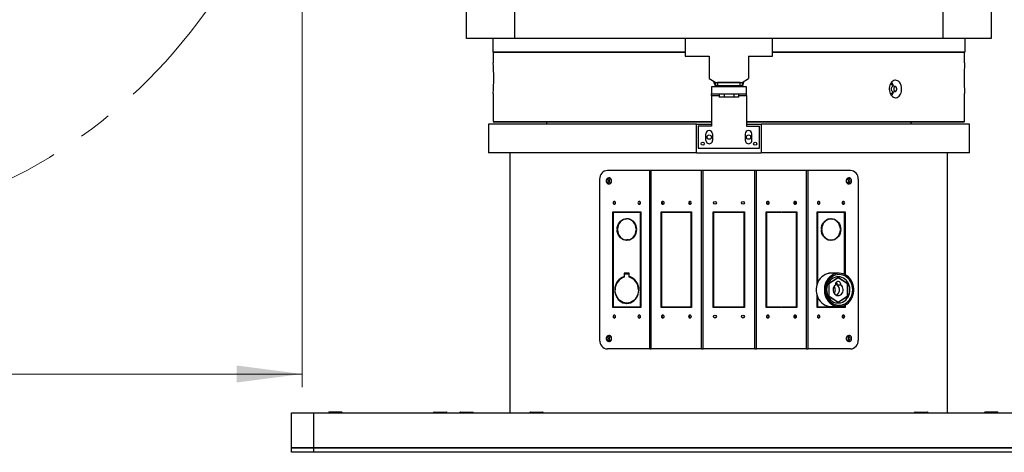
# Model space of a CAD drawing. Header units: millimetres. Extents: x 36 to 589, y 6 to 414.
# Tile 48 of 58: x 382 to 457, y 273 to 306. Entities that reach past the tile are written whole.
import ezdxf

# ---------------------------------------------------------------- set-up
doc = ezdxf.new("R2010")
doc.units = ezdxf.units.MM
doc.linetypes.add('CENTERX2', pattern=[20.32, 12.7, -2.54, 2.54, -2.54])
doc.styles.add('SLDTEXTSTYLE1', font='TXT', dxfattribs={"width": 0.75})
doc.dimstyles.new('SLDDIMSTYLE4', dxfattribs={"dimtxt": 3.5, "dimasz": 5, "dimexe": 0, "dimexo": 0.0625, "dimgap": 0.875, "dimtad": 0, "dimtih": 1, "dimtoh": 1, "dimlfac": 15, "dimrnd": 1e-09, "dimzin": 12, "dimdsep": 46, "dimtxsty": 'SLDTEXTSTYLE1', "dimsah": 1, "dimcen": 0.09, "dimadec": 0, "dimazin": 0, "dimtfac": 1, "dimtofl": 0, "dimtmove": 0, "dimatfit": 3, "dimfxl": 0, "dimtolj": 1, "dimtzin": 12, "dimarcsym": 0})

# ---------------------------------------------------------------- blocks, each defined once
blk = doc.blocks.new('*D9')
at = {"color": 7, "linetype": 'Continuous', "lineweight": 0}
for p, q in [((323.592, 328.852), (323.592, 278.147)), ((403.592, 328.852), (403.592, 278.147)), ((323.592, 279.147), (403.592, 279.147))]:
    blk.add_line(p, q, dxfattribs=at)
for points in [[(323.592, 279.147), (328.592, 278.497), (328.592, 279.797)], [(403.592, 279.147), (398.592, 279.797), (398.592, 278.497)]]:
    blk.add_solid(points, dxfattribs=at)
at = {"color": 7, "linetype": 'Continuous', "lineweight": 0, "char_height": 3.5, "attachment_point": 1, "style": 'SLDTEXTSTYLE1'}
for s, insert in [('%%c', (357.599, 283.659)), ('1200', (362.874, 283.659))]:
    blk.add_mtext(s, dxfattribs=dict(at, insert=insert))

msp = doc.modelspace()

# ---------------------------------------------------------------- linework, layer by layer
at = {"color": 7, "linetype": 'Continuous', "lineweight": 30}
for p, q in [((416.1256801, 304.6858206), (416.1256801, 307.0191537)), ((419.7923473, 307.0191537), (419.7923473, 304.6858206)), ((452.4590146, 304.6858206), (452.4590146, 307.0191537)), ((456.1256817, 307.0191537), (456.1256817, 304.6858206)), ((419.7923473, 304.6858206), (416.1256801, 304.6858206)), ((452.4590146, 304.6858206), (419.7923473, 304.6858206)), ((432.7923475, 304.6858206), (432.7923475, 303.3524885)), ((439.4590143, 303.3524885), (439.4590143, 304.6858206)), ((456.1256817, 304.6858206), (452.4590146, 304.6858206)), ((418.1256802, 303.6858215), (432.7923475, 303.6858215)), ((418.1590151, 303.6524886), (432.7923475, 303.6524886)), ((432.7923475, 303.3524885), (434.6256808, 303.3524885)), ((434.6256808, 303.3524885), (434.6256808, 301.6411636)), ((437.625681, 303.3524885), (437.625681, 301.6411636)), ((437.625681, 303.3524885), (439.4590143, 303.3524885)), ((439.4590143, 303.6858215), (454.1256816, 303.6858215)), ((439.4590143, 303.6524886), (454.0923467, 303.6524886)), ((434.6256808, 301.6411636), (435.1256809, 301.3524884)), ((434.7923476, 301.0191554), (434.7923476, 300.485821)), ((437.4590142, 301.0191554), (434.7923476, 301.0191554)), ((435.1256809, 301.0858212), (435.1256809, 301.3524884)), ((435.1256809, 301.3524884), (437.1256809, 301.3524884)), ((435.2590142, 301.0858212), (435.1256809, 301.0858212)), ((435.2590142, 301.3524884), (435.2590142, 301.0858212)), ((436.9923476, 301.3524884), (435.2590142, 301.3524884)), ((436.9923476, 301.0858212), (435.2590142, 301.0858212)), ((436.9923476, 301.0858212), (436.9923476, 301.3524884)), ((437.1256809, 301.0858212), (436.9923476, 301.0858212)), ((437.1256809, 301.3524884), (437.625681, 301.6411636)), ((437.1256809, 301.3524884), (437.1256809, 301.0858212)), ((437.4590142, 300.485821), (437.4590142, 301.0191554)), ((434.7923476, 300.485821), (437.4590142, 300.485821)), ((434.7923476, 300.3524874), (434.7923476, 300.485821)), ((434.7923476, 300.3524874), (435.3943706, 300.3524874)), ((434.7923476, 300.3524874), (434.7923476, 298.0191543)), ((435.3943706, 300.485821), (435.3943706, 300.2191538)), ((435.7600258, 300.485821), (435.7600258, 300.2191538)), ((436.4913361, 300.485821), (436.4913361, 300.2191538)), ((436.8569912, 300.485821), (436.8569912, 300.2191538)), ((436.8569912, 300.3524874), (437.4590142, 300.3524874)), ((437.4590142, 300.3524874), (437.4590142, 300.485821)), ((437.4590142, 300.3524874), (437.4590142, 298.0191543)), ((448.9102742, 300.7828289), (448.9188483, 300.8169844)), ((448.9188483, 300.8169844), (448.9217292, 300.8479252)), ((435.7600258, 300.2191538), (435.3943706, 300.2191538)), ((436.4913361, 300.2191538), (435.7600258, 300.2191538)), ((436.8569912, 300.2191538), (436.4913361, 300.2191538)), ((433.6592395, 298.1858208), (417.7923472, 298.1858208)), ((418.1590151, 298.3858202), (434.7923476, 298.3858202)), ((434.7923476, 298.3191544), (418.2256809, 298.3191544)), ((433.6592395, 295.9858213), (433.6592395, 298.1858208)), ((433.6592395, 298.1858208), (434.7923476, 298.1858208)), ((433.7923476, 298.0191543), (433.7923476, 296.3524872)), ((434.7923476, 298.0191543), (433.7923476, 298.0191543)), ((437.4590142, 298.3858202), (454.0923467, 298.3858202)), ((454.0256809, 298.3191544), (437.4590142, 298.3191544)), ((437.4590142, 298.1858208), (438.5921224, 298.1858208)), ((437.4590142, 298.0191543), (438.4590143, 298.0191543)), ((438.4590143, 296.3524872), (438.4590143, 298.0191543)), ((454.4590146, 298.1858208), (438.5921224, 298.1858208)), ((438.5921224, 298.1858208), (438.5921224, 295.9858213)), ((434.375681, 296.935822), (434.375681, 297.4358215)), ((434.8756809, 297.4358215), (434.8756809, 296.935822)), ((437.375681, 297.4358215), (437.375681, 296.935822)), ((437.8756809, 296.935822), (437.8756809, 297.4358215)), ((433.6592395, 295.9858213), (417.7923472, 295.9858213)), ((419.4590142, 276.1858212), (419.4590142, 295.9858213)), ((419.4590142, 276.1858212), (419.4590142, 295.9858213)), ((433.6592395, 295.9858213), (438.5921224, 295.9858213)), ((433.7923476, 296.3524872), (438.4590143, 296.3524872)), ((454.4590146, 295.9858213), (438.5921224, 295.9858213)), ((452.7923476, 276.1858212), (452.7923476, 295.9858213)), ((452.7923476, 276.1858212), (452.7923476, 295.9858213)), ((430.0882276, 294.6524873), (426.8604707, 294.6524873)), ((430.0882276, 281.052488), (430.0882276, 294.6524873)), ((430.2072457, 294.6524873), (430.0882276, 294.6524873)), ((430.2072457, 281.052488), (430.2072457, 294.6524873)), ((434.031498, 294.6524873), (430.2072457, 294.6524873)), ((434.1576809, 294.6524873), (434.031498, 294.6524873)), ((434.031498, 281.052488), (434.031498, 294.6524873)), ((434.1576809, 281.052488), (434.1576809, 294.6524873)), ((438.0936809, 294.6524873), (434.1576809, 294.6524873)), ((438.0936809, 281.052488), (438.0936809, 294.6524873)), ((438.2198638, 294.6524873), (438.0936809, 294.6524873)), ((438.2198638, 281.052488), (438.2198638, 294.6524873)), ((442.0441162, 294.6524873), (438.2198638, 294.6524873)), ((442.0441162, 281.052488), (442.0441162, 294.6524873)), ((442.1631342, 294.6524873), (442.0441162, 294.6524873)), ((442.1631342, 281.052488), (442.1631342, 294.6524873)), ((445.3908911, 294.6524873), (442.1631342, 294.6524873)), ((426.2684396, 293.9858212), (426.2684396, 281.7191545)), ((445.9829222, 293.9858212), (445.9829222, 281.7191545)), ((427.2748918, 291.4858216), (428.3257476, 291.4858216)), ((427.2748918, 287.8691548), (427.2748918, 291.4858216)), ((427.3044935, 291.4524877), (427.3044935, 287.8691548)), ((428.3257476, 291.4524877), (427.3044935, 291.4524877)), ((427.3974916, 291.4524877), (427.3974916, 291.4858216)), ((427.4590146, 291.4524877), (427.4590146, 291.4858216)), ((428.3257476, 291.4858216), (428.3257476, 291.4524877)), ((428.3553492, 291.4858216), (429.4062054, 291.4858216)), ((428.3553492, 291.4524877), (428.3553492, 291.4858216)), ((429.3766038, 291.4524877), (428.3553492, 291.4524877)), ((428.47795, 291.4524877), (428.47795, 291.4858216)), ((429.3766038, 287.8691548), (429.3766038, 291.4524877)), ((429.4062054, 291.4524877), (429.3766038, 291.4524877)), ((429.4062054, 291.4858216), (429.4062054, 287.8691548)), ((430.9534402, 291.4858216), (432.1031773, 291.4858216)), ((430.9534402, 287.8691548), (430.9534402, 291.4858216)), ((430.9858274, 291.4524877), (430.9858274, 287.8691548)), ((432.1031773, 291.4524877), (430.9858274, 291.4524877)), ((431.0165317, 291.4524877), (431.0165317, 291.4858216)), ((432.1031773, 291.4858216), (432.1031773, 291.4524877)), ((432.1355644, 291.4858216), (433.2853015, 291.4858216)), ((432.1355644, 291.4524877), (432.1355644, 291.4858216)), ((433.2529146, 291.4524877), (432.1355644, 291.4524877)), ((432.1986557, 291.4524877), (432.1986557, 291.4858216)), ((433.2529146, 287.8691548), (433.2529146, 291.4524877)), ((433.2853015, 291.4524877), (433.2529146, 291.4524877)), ((433.2853015, 291.4858216), (433.2853015, 287.8691548)), ((434.925681, 291.4858216), (436.1090142, 291.4858216)), ((434.925681, 287.8691548), (434.925681, 291.4858216)), ((434.9590142, 291.4524877), (434.9590142, 287.8691548)), ((436.1090142, 291.4524877), (434.9590142, 291.4524877)), ((436.1090142, 291.4858216), (436.1090142, 291.4524877)), ((436.1423476, 291.4858216), (437.3256809, 291.4858216)), ((436.1423476, 291.4524877), (436.1423476, 291.4858216)), ((437.2923476, 291.4524877), (436.1423476, 291.4524877)), ((437.2923476, 287.8691548), (437.2923476, 291.4524877)), ((437.3256809, 291.4858216), (437.3256809, 287.8691548)), ((438.9660603, 291.4858216), (440.1157974, 291.4858216)), ((438.9660603, 287.8691548), (438.9660603, 291.4858216)), ((438.9660603, 291.4524877), (438.9984472, 291.4524877)), ((438.9984472, 291.4524877), (438.9984472, 287.8691548)), ((440.1157974, 291.4524877), (438.9984472, 291.4524877)), ((440.0527061, 291.4858216), (440.0527061, 291.4524877)), ((440.1157974, 291.4858216), (440.1157974, 291.4524877)), ((440.1481846, 291.4858216), (441.2979216, 291.4858216)), ((440.1481846, 291.4524877), (440.1481846, 291.4858216)), ((441.2655345, 291.4524877), (440.1481846, 291.4524877)), ((441.2348301, 291.4858216), (441.2348301, 291.4524877)), ((441.2655345, 287.8691548), (441.2655345, 291.4524877)), ((441.2979216, 291.4858216), (441.2979216, 287.8691548)), ((442.8451564, 291.4858216), (443.8960126, 291.4858216)), ((442.8451564, 287.8691548), (442.8451564, 291.4858216)), ((442.8451564, 291.4524877), (442.874758, 291.4524877)), ((442.874758, 291.4524877), (442.874758, 287.8691548)), ((443.8960126, 291.4524877), (442.874758, 291.4524877)), ((443.7734118, 291.4858216), (443.7734118, 291.4524877)), ((443.8960126, 291.4858216), (443.8960126, 291.4524877)), ((443.9256143, 291.4858216), (444.97647, 291.4858216)), ((443.9256143, 291.4524877), (443.9256143, 291.4858216)), ((444.9468683, 291.4524877), (443.9256143, 291.4524877)), ((444.7923473, 291.4858216), (444.7923473, 291.4524877)), ((444.8538702, 291.4858216), (444.8538702, 291.4524877)), ((444.9468683, 287.8691548), (444.9468683, 291.4524877)), ((444.97647, 291.4858216), (444.97647, 287.8691548)), ((428.3257495, 290.9856542), (428.3257495, 290.9523144)), ((428.3553512, 290.9523144), (428.3553512, 290.9856542)), ((428.4779515, 290.9523144), (428.3553512, 290.9523144)), ((428.4779515, 290.9523144), (428.4779515, 290.9713322)), ((428.5769573, 290.9421567), (428.4779515, 290.9523144)), ((443.7734138, 290.9523144), (443.6744075, 290.9421567)), ((443.7734138, 290.9713312), (443.7734138, 290.9523144)), ((443.7734138, 290.9523144), (443.8960141, 290.9523144)), ((443.8960141, 290.9856542), (443.8960141, 290.9523144)), ((443.9256158, 290.9523144), (443.9256158, 290.9856542)), ((427.6302667, 290.169155), (427.600659, 290.169155)), ((427.600659, 290.1358211), (427.6302667, 290.1358211)), ((429.0804417, 290.169155), (429.0508341, 290.169155)), ((429.0508341, 290.1358211), (429.0804417, 290.1358211)), ((443.2005312, 290.169155), (443.1709236, 290.169155)), ((443.1709236, 290.1358211), (443.2005312, 290.1358211)), ((444.6210981, 290.1358211), (444.6507068, 290.1358211)), ((444.6507068, 290.169155), (444.6210991, 290.169155)), ((428.3257495, 289.3526618), (428.3257495, 289.3193209)), ((428.3553512, 289.3193209), (428.3553512, 289.3526618)), ((428.4779515, 289.3526618), (428.3553512, 289.3526618)), ((428.4779515, 289.3526618), (428.5769573, 289.3628194)), ((428.4779515, 289.3336439), (428.4779515, 289.3526618)), ((443.6744075, 289.3628194), (443.7734138, 289.3526618)), ((443.7734138, 289.3526618), (443.8960141, 289.3526618)), ((443.7734138, 289.3526618), (443.7734138, 289.3336439)), ((443.8960141, 289.3526618), (443.8960141, 289.3193209)), ((443.9256158, 289.3193209), (443.9256158, 289.3526618)), ((427.3044935, 287.8691548), (427.2748918, 287.8691548)), ((427.2748918, 284.2191541), (427.2748918, 287.8358209)), ((427.2748918, 287.8358209), (427.3044935, 287.8358209)), ((427.3044935, 287.8358209), (427.3044935, 284.252488)), ((429.4062054, 287.8691548), (429.3766038, 287.8691548)), ((429.3766038, 287.8358209), (429.4062054, 287.8358209)), ((429.3766038, 284.252488), (429.3766038, 287.8358209)), ((429.4062054, 287.8358209), (429.4062054, 284.2191541)), ((430.9858274, 287.8691548), (430.9534402, 287.8691548)), ((430.9534402, 284.2191541), (430.9534402, 287.8358209)), ((430.9534402, 287.8358209), (430.9858274, 287.8358209)), ((430.9858274, 287.8358209), (430.9858274, 284.252488)), ((433.2853015, 287.8691548), (433.2529146, 287.8691548)), ((433.2529146, 287.8358209), (433.2853015, 287.8358209)), ((433.2529146, 284.252488), (433.2529146, 287.8358209)), ((433.2853015, 287.8358209), (433.2853015, 284.2191541)), ((434.9590142, 287.8691548), (434.925681, 287.8691548)), ((434.925681, 284.2191541), (434.925681, 287.8358209)), ((434.925681, 287.8358209), (434.9590142, 287.8358209)), ((434.9590142, 287.8358209), (434.9590142, 284.252488)), ((437.3256809, 287.8691548), (437.2923476, 287.8691548)), ((437.2923476, 287.8358209), (437.3256809, 287.8358209)), ((437.2923476, 284.252488), (437.2923476, 287.8358209)), ((437.3256809, 287.8358209), (437.3256809, 284.2191541)), ((438.9984472, 287.8691548), (438.9660603, 287.8691548)), ((438.9660603, 284.2191541), (438.9660603, 287.8358209)), ((438.9660603, 287.8358209), (438.9984472, 287.8358209)), ((438.9984472, 287.8358209), (438.9984472, 284.252488)), ((441.2979216, 287.8691548), (441.2655345, 287.8691548)), ((441.2655345, 287.8358209), (441.2979216, 287.8358209)), ((441.2655345, 284.252488), (441.2655345, 287.8358209)), ((441.2979216, 287.8358209), (441.2979216, 284.2191541)), ((442.874758, 287.8691548), (442.8451564, 287.8691548)), ((442.8451564, 285.9579994), (442.8451564, 287.8358209)), ((442.8451564, 287.8358209), (442.874758, 287.8358209)), ((442.874758, 287.8358209), (442.874758, 286.0457713)), ((444.97647, 287.8691548), (444.9468683, 287.8691548)), ((444.9468683, 287.8358209), (444.97647, 287.8358209)), ((444.9468683, 286.7261583), (444.9468683, 287.8358209)), ((444.97647, 287.8358209), (444.97647, 286.7120707)), ((428.3257495, 286.8191544), (428.1481401, 286.8191544)), ((428.1481401, 286.8191544), (428.1481401, 286.5628505)), ((428.1777413, 286.5355387), (428.1777413, 286.7858215)), ((428.1777413, 286.7858215), (428.3257495, 286.7858215)), ((428.2707404, 286.8191544), (428.2707404, 286.7858215)), ((428.3257495, 286.7858215), (428.3257495, 286.8191544)), ((428.3553512, 286.8191544), (428.3553512, 286.7858215)), ((428.5329606, 286.8191544), (428.3553512, 286.8191544)), ((428.3553512, 286.7858215), (428.503359, 286.7858215)), ((428.4779515, 286.8191544), (428.4779515, 286.7858215)), ((428.503359, 286.7858215), (428.503359, 286.5355387)), ((428.5329606, 286.7858215), (428.503359, 286.7858215)), ((428.5329606, 286.5628505), (428.5329606, 286.8191544)), ((443.8960141, 286.8191544), (443.7184047, 286.8191544)), ((443.7184047, 286.8191544), (443.7184047, 286.8004863)), ((443.7480332, 286.8058209), (443.7184047, 286.8058209)), ((443.7734138, 286.8096694), (443.7734138, 286.8191544)), ((443.8960141, 286.8190452), (443.8960141, 286.8191544)), ((428.1777413, 286.5628505), (428.1481401, 286.5628505)), ((428.6233188, 286.5355387), (428.503359, 286.5355387)), ((444.462517, 286.4954933), (443.7372785, 286.0239907)), ((444.4471922, 286.4762479), (443.7372785, 286.0147093)), ((443.7372785, 286.0239907), (443.7372785, 285.0809847)), ((444.4329159, 286.4762479), (444.4471922, 286.4762479)), ((445.1576303, 286.0143686), (444.4471922, 286.4762479)), ((445.1877565, 286.0239907), (444.462517, 286.4954933)), ((445.1877565, 286.0239907), (445.1428295, 286.0239907)), ((445.1576303, 285.0906078), (445.1576303, 286.0143686)), ((445.1877565, 285.0809847), (445.1877565, 286.0239907)), ((427.4230203, 285.5691546), (427.4526259, 285.5691546)), ((427.4526259, 285.5358207), (427.4230203, 285.5358207)), ((429.2284743, 285.5691546), (429.2580799, 285.5691546)), ((429.2580799, 285.5358207), (429.2284743, 285.5358207)), ((444.6504475, 285.9204445), (444.3745962, 285.9204445)), ((428.3257495, 284.5192894), (428.3257495, 284.5526272)), ((428.3553512, 284.5526272), (428.3553512, 284.5192894)), ((428.4779515, 284.5526272), (428.3553512, 284.5526272)), ((428.4779515, 284.5526272), (428.4779515, 284.530804)), ((442.8451564, 284.2191541), (442.8451564, 285.1469759)), ((442.874758, 285.0592041), (442.874758, 284.252488)), ((443.7372785, 285.0902671), (444.4471922, 284.6287275)), ((443.7372785, 285.0809847), (444.462517, 284.6094821)), ((444.4329159, 284.6287275), (444.4471922, 284.6287275)), ((444.4471922, 284.6287275), (445.1576303, 285.0906078)), ((444.462517, 284.6094821), (445.1877565, 285.0809847)), ((445.1877565, 285.0809847), (445.1428295, 285.0809847)), ((428.3257476, 284.2191541), (427.2748918, 284.2191541)), ((427.3044935, 284.252488), (428.3257476, 284.252488)), ((427.3974916, 284.2191541), (427.3974916, 284.252488)), ((427.4590146, 284.2191541), (427.4590146, 284.252488)), ((428.3257476, 284.252488), (428.3257476, 284.2191541)), ((428.3553492, 284.2191541), (428.3553492, 284.252488)), ((428.3553492, 284.252488), (429.3766038, 284.252488)), ((429.4062054, 284.2191541), (428.3553492, 284.2191541)), ((428.47795, 284.2191541), (428.47795, 284.252488)), ((428.6763659, 284.252488), (428.6721633, 284.2191541)), ((428.6767106, 284.252488), (428.672508, 284.2191541)), ((429.4062054, 284.252488), (429.3766038, 284.252488)), ((432.1031773, 284.2191541), (430.9534402, 284.2191541)), ((430.9858274, 284.252488), (432.1031773, 284.252488)), ((431.0165317, 284.2191541), (431.0165317, 284.252488)), ((432.1031773, 284.252488), (432.1031773, 284.2191541)), ((432.1355644, 284.2191541), (432.1355644, 284.252488)), ((432.1355644, 284.252488), (433.2529146, 284.252488)), ((433.2853015, 284.2191541), (432.1355644, 284.2191541)), ((432.1986557, 284.2191541), (432.1986557, 284.252488)), ((433.2853015, 284.252488), (433.2529146, 284.252488)), ((436.1090142, 284.2191541), (434.925681, 284.2191541)), ((434.9590142, 284.252488), (436.1090142, 284.252488)), ((436.1090142, 284.252488), (436.1090142, 284.2191541)), ((436.1423476, 284.2191541), (436.1423476, 284.252488)), ((436.1423476, 284.252488), (437.2923476, 284.252488)), ((437.3256809, 284.2191541), (436.1423476, 284.2191541)), ((438.9660603, 284.252488), (438.9984472, 284.252488)), ((440.1157974, 284.2191541), (438.9660603, 284.2191541)), ((438.9984472, 284.252488), (440.1157974, 284.252488)), ((440.0527061, 284.252488), (440.0527061, 284.2191541)), ((440.1157974, 284.252488), (440.1157974, 284.2191541)), ((440.1481846, 284.2191541), (440.1481846, 284.252488)), ((440.1481846, 284.252488), (441.2655345, 284.252488)), ((441.2979216, 284.2191541), (440.1481846, 284.2191541)), ((441.2348301, 284.252488), (441.2348301, 284.2191541)), ((442.8451564, 284.252488), (442.874758, 284.252488)), ((443.8960126, 284.2191541), (442.8451564, 284.2191541)), ((442.874758, 284.252488), (443.8960126, 284.252488)), ((443.5765873, 284.2371319), (443.5788538, 284.2191541)), ((443.7734118, 284.252488), (443.7734118, 284.2191541)), ((443.8960126, 284.252488), (443.8960126, 284.2191541)), ((443.9256143, 284.2191541), (443.9256143, 284.252488)), ((443.9256143, 284.252488), (444.9468683, 284.252488)), ((444.97647, 284.2191541), (443.9256143, 284.2191541)), ((444.7923473, 284.252488), (444.7923473, 284.2191541)), ((444.8538702, 284.252488), (444.8538702, 284.2191541)), ((444.9468683, 284.252488), (444.9468683, 284.3788171)), ((444.97647, 284.3929047), (444.97647, 284.2191541)), ((430.0882276, 281.052488), (426.8604707, 281.052488)), ((430.0882276, 281.052488), (430.2072457, 281.052488)), ((434.031498, 281.052488), (430.2072457, 281.052488)), ((434.031498, 281.052488), (434.1576809, 281.052488)), ((438.0936809, 281.052488), (434.1576809, 281.052488)), ((438.0936809, 281.052488), (438.2198638, 281.052488)), ((442.0441162, 281.052488), (438.2198638, 281.052488)), ((442.0441162, 281.052488), (442.1631342, 281.052488)), ((445.3908911, 281.052488), (442.1631342, 281.052488)), ((406.5923483, 276.2524878), (405.6590151, 276.2524878)), ((413.6590134, 276.2524878), (414.5923467, 276.2524878)), ((415.6590135, 276.2524878), (416.5923467, 276.2524878)), ((420.9923477, 276.2524878), (421.9256809, 276.2524878)), ((450.3256809, 276.2524878), (451.2590141, 276.2524878)), ((456.5923483, 276.2524878), (455.6590151, 276.2524878)), ((402.7923476, 273.5191546), (402.7923476, 276.1858212)), ((402.7923476, 276.1858212), (404.4590146, 276.1858212)), ((404.4590146, 276.1858212), (404.4590146, 273.5191546)), ((404.4590146, 276.1858212), (467.7923472, 276.1858212)), ((402.7923476, 273.1858212), (402.7923476, 273.5191546)), ((402.7923476, 273.5191546), (404.4590146, 273.5191546)), ((404.4590146, 273.5191546), (402.7923476, 273.5191546)), ((404.4590146, 273.5191546), (404.4590146, 273.1858212)), ((467.7923472, 273.5191546), (404.4590146, 273.5191546)), ((404.4590146, 273.5191546), (467.7923472, 273.5191546)), ((404.4590146, 273.1858212), (402.7923476, 273.1858212)), ((467.7923472, 273.1858212), (404.4590146, 273.1858212))]:
    msp.add_line(p, q, dxfattribs=at)
at = {"color": 7, "linetype": 'Continuous', "lineweight": 30, "flags": 128}
for points in [[(436.0770184, 301.3524884), (436.1486695, 301.3497406), (436.1743434, 301.3524884)], [(427.1860889, 293.8524876), (427.1748613, 293.9282511), (427.1423957, 293.995805), (427.0922115, 294.047826), (427.0297449, 294.0786813), (426.9617658, 294.0850252), (426.8956414, 294.0661683), (426.8385372, 294.0241569), (426.7966411, 293.963543), (426.774492, 293.8908929), (426.774492, 293.8140824), (426.7966411, 293.7414342), (426.8385372, 293.6808183), (426.8956414, 293.638807), (426.9617658, 293.619952), (427.0297449, 293.626294), (427.0922115, 293.6571493), (427.1423957, 293.7091722), (427.1748613, 293.7767242), (427.1860889, 293.8524876)], [(445.4796951, 293.8524876), (445.4684686, 293.9282511), (445.4360029, 293.995805), (445.3858178, 294.047826), (445.3233521, 294.0786813), (445.255373, 294.0850252), (445.1892486, 294.0661683), (445.1321444, 294.0241569), (445.0902473, 293.963543), (445.0680992, 293.8908929), (445.0680992, 293.8140824), (445.0902473, 293.7414342), (445.1321444, 293.6808183), (445.1892486, 293.638807), (445.255373, 293.619952), (445.3233521, 293.626294), (445.3858178, 293.6571493), (445.4360029, 293.7091722), (445.4684686, 293.7767242), (445.4796951, 293.8524876)], [(427.4909835, 292.1858206), (427.4835478, 292.2279173), (427.4623723, 292.2636026), (427.4306805, 292.2874485), (427.3932985, 292.2958209), (427.3559154, 292.2874485), (427.3242236, 292.2636026), (427.3030491, 292.2279173), (427.2956124, 292.1858206), (427.3030491, 292.1437258), (427.3242236, 292.1080385), (427.3559154, 292.0841946), (427.3932985, 292.0758222), (427.4306805, 292.0841946), (427.4623723, 292.1080385), (427.4835478, 292.1437258), (427.4909835, 292.1858206)], [(429.3854844, 292.1858206), (429.3780487, 292.2279173), (429.3568731, 292.2636026), (429.3251818, 292.2874485), (429.2877993, 292.2958209), (429.2504168, 292.2874485), (429.218725, 292.2636026), (429.1975499, 292.2279173), (429.1901137, 292.1858206), (429.1975499, 292.1437258), (429.218725, 292.1080385), (429.2504168, 292.0841946), (429.2877993, 292.0758222), (429.3251818, 292.0841946), (429.3568731, 292.1080385), (429.3780487, 292.1437258), (429.3854844, 292.1858206)], [(431.189865, 292.1858206), (431.1817294, 292.2279173), (431.1585616, 292.2636026), (431.1238881, 292.2874485), (431.0829879, 292.2958209), (431.0420882, 292.2874485), (431.0074147, 292.2636026), (430.9842468, 292.2279173), (430.9761113, 292.1858206), (430.9842468, 292.1437258), (431.0074147, 292.1080385), (431.0420882, 292.0841946), (431.0829879, 292.0758222), (431.1238881, 292.0841946), (431.1585616, 292.1080385), (431.1817294, 292.1437258), (431.189865, 292.1858206)], [(433.2626307, 292.1858206), (433.2544951, 292.2279173), (433.231327, 292.2636026), (433.1966535, 292.2874485), (433.1557536, 292.2958209), (433.1148536, 292.2874485), (433.0801801, 292.2636026), (433.0570123, 292.2279173), (433.0488767, 292.1858206), (433.0570123, 292.1437258), (433.0801801, 292.1080385), (433.1148536, 292.0841946), (433.1557536, 292.0758222), (433.1966535, 292.0841946), (433.231327, 292.1080385), (433.2544951, 292.1437258), (433.2626307, 292.1858206)], [(439.2024851, 292.1858206), (439.1943496, 292.2279173), (439.1711817, 292.2636026), (439.1365082, 292.2874485), (439.0956082, 292.2958209), (439.0547083, 292.2874485), (439.0200348, 292.2636026), (438.9968667, 292.2279173), (438.9887312, 292.1858206), (438.9968667, 292.1437258), (439.0200348, 292.1080385), (439.0547083, 292.0841946), (439.0956082, 292.0758222), (439.1365082, 292.0841946), (439.1711817, 292.1080385), (439.1943496, 292.1437258), (439.2024851, 292.1858206)], [(441.2752505, 292.1858206), (441.267115, 292.2279173), (441.2439472, 292.2636026), (441.2092736, 292.2874485), (441.1683739, 292.2958209), (441.1274737, 292.2874485), (441.0928002, 292.2636026), (441.0696324, 292.2279173), (441.0614968, 292.1858206), (441.0696324, 292.1437258), (441.0928002, 292.1080385), (441.1274737, 292.0841946), (441.1683739, 292.0758222), (441.2092736, 292.0841946), (441.2439472, 292.1080385), (441.267115, 292.1437258), (441.2752505, 292.1858206)], [(443.0612481, 292.1858206), (443.0538119, 292.2279173), (443.0326368, 292.2636026), (443.0009451, 292.2874485), (442.9635625, 292.2958209), (442.92618, 292.2874485), (442.8944887, 292.2636026), (442.8733131, 292.2279173), (442.8658775, 292.1858206), (442.8733131, 292.1437258), (442.8944887, 292.1080385), (442.92618, 292.0841946), (442.9635625, 292.0758222), (443.0009451, 292.0841946), (443.0326368, 292.1080385), (443.0538119, 292.1437258), (443.0612481, 292.1858206)], [(444.9557494, 292.1858206), (444.9483127, 292.2279173), (444.9271382, 292.2636026), (444.8954464, 292.2874485), (444.8580634, 292.2958209), (444.8206813, 292.2874485), (444.7889895, 292.2636026), (444.767814, 292.2279173), (444.7603783, 292.1858206), (444.767814, 292.1437258), (444.7889895, 292.1080385), (444.8206813, 292.0841946), (444.8580634, 292.0758222), (444.8954464, 292.0841946), (444.9271382, 292.1080385), (444.9483127, 292.1437258), (444.9557494, 292.1858206)], [(427.600659, 290.169155), (427.6138406, 290.3099432), (427.6479961, 290.4461885), (427.7021379, 290.573957), (427.7747056, 290.6895612), (427.8636034, 290.7896662), (427.966266, 290.8713822), (428.0797304, 290.9323498), (428.2007223, 290.9708107), (428.3257495, 290.9856542)], [(428.3257495, 290.9523144), (428.1910798, 290.934582), (428.0618544, 290.8883625), (427.9427808, 290.8153399), (427.8381945, 290.7181734), (427.7519068, 290.6004026), (427.6870589, 290.466317), (427.6460142, 290.3208012), (427.6302667, 290.169155)], [(428.2267432, 290.9421567), (428.3233226, 290.9708107), (428.3257495, 290.9713322)], [(428.3553512, 290.9856542), (428.4803784, 290.9708107), (428.6013704, 290.9323498), (428.7148348, 290.8713822), (428.8174973, 290.7896662), (428.9063946, 290.6895612), (428.9789618, 290.573957), (429.0331047, 290.4461885), (429.0672596, 290.3099432), (429.0804417, 290.169155)], [(429.0508341, 290.169155), (429.0350865, 290.3208012), (428.9940413, 290.466317), (428.9291939, 290.6004026), (428.8429058, 290.7181734), (428.73832, 290.8153399), (428.6192458, 290.8883625), (428.4900204, 290.934582), (428.3553512, 290.9523144)], [(443.1709236, 290.169155), (443.1841057, 290.3099432), (443.2182606, 290.4461885), (443.272403, 290.573957), (443.3449702, 290.6895612), (443.433868, 290.7896662), (443.5365305, 290.8713822), (443.6499949, 290.9323498), (443.7709869, 290.9708107), (443.8960141, 290.9856542)], [(443.8960141, 290.9523144), (443.7613449, 290.934582), (443.6321195, 290.8883625), (443.5130453, 290.8153399), (443.4084595, 290.7181734), (443.3221714, 290.6004026), (443.2573235, 290.466317), (443.2162788, 290.3208012), (443.2005312, 290.169155)], [(443.9256158, 290.9856542), (444.050643, 290.9708107), (444.1716349, 290.9323498), (444.2850993, 290.8713822), (444.3877619, 290.7896662), (444.4766592, 290.6895612), (444.5492269, 290.573957), (444.6033687, 290.4461885), (444.6375242, 290.3099432), (444.6507068, 290.169155)], [(443.9256158, 290.9713312), (443.9280427, 290.9708107), (444.0246216, 290.9421567)], [(444.6210991, 290.169155), (444.6053516, 290.3208012), (444.5643068, 290.466318), (444.499459, 290.6004026), (444.4131708, 290.7181734), (444.3085845, 290.8153399), (444.1895108, 290.8883625), (444.0602855, 290.934582), (443.9256158, 290.9523144)], [(428.3257495, 289.3193209), (428.2007223, 289.3341655), (428.0797304, 289.3726264), (427.966266, 289.433594), (427.8636034, 289.51531), (427.7747056, 289.615414), (427.7021379, 289.7310192), (427.6479961, 289.8587877), (427.6138406, 289.995032), (427.600659, 290.1358211)], [(427.6302667, 290.1358211), (427.6460142, 289.984174), (427.6870589, 289.8386582), (427.7519068, 289.7045726), (427.8381945, 289.5868027), (427.9427808, 289.4896362), (428.0618544, 289.4166136), (428.1910798, 289.3703942), (428.3257495, 289.3526618)], [(429.0804417, 290.1358211), (429.0672596, 289.995032), (429.0331047, 289.8587877), (428.9789618, 289.7310192), (428.9063946, 289.615414), (428.8174973, 289.51531), (428.7148348, 289.433594), (428.6013704, 289.3726264), (428.4803784, 289.3341655), (428.3553512, 289.3193209)], [(428.3553512, 289.3526618), (428.4900204, 289.3703942), (428.6192458, 289.4166136), (428.73832, 289.4896362), (428.8429058, 289.5868027), (428.9291939, 289.7045726), (428.9940413, 289.8386582), (429.0350865, 289.984174), (429.0508341, 290.1358211)], [(443.8960141, 289.3193209), (443.7709869, 289.3341655), (443.6499949, 289.3726264), (443.5365305, 289.433594), (443.433868, 289.51531), (443.3449702, 289.615414), (443.272403, 289.7310192), (443.2182606, 289.8587877), (443.1841057, 289.995032), (443.1709236, 290.1358211)], [(443.2005312, 290.1358211), (443.2162788, 289.984174), (443.2573235, 289.8386582), (443.3221714, 289.7045726), (443.4084595, 289.5868027), (443.5130453, 289.4896362), (443.6321195, 289.4166136), (443.7613449, 289.3703942), (443.8960141, 289.3526618)], [(444.6507068, 290.1358211), (444.6375242, 289.995032), (444.6033687, 289.8587877), (444.5492269, 289.7310192), (444.4766592, 289.615414), (444.3877619, 289.51531), (444.2850993, 289.433594), (444.1716349, 289.3726264), (444.050643, 289.3341655), (443.9256158, 289.3193209)], [(443.9256158, 289.3526618), (444.060285, 289.3703942), (444.1895103, 289.4166136), (444.3085845, 289.4896362), (444.4131703, 289.5868027), (444.499459, 289.7045726), (444.5643058, 289.8386582), (444.6053516, 289.984174), (444.6210981, 290.1358211)], [(428.3257495, 289.3336439), (428.3233226, 289.3341655), (428.2267432, 289.3628194)], [(444.0246216, 289.3628194), (443.9280427, 289.3341655), (443.9256158, 289.3336439)], [(443.9108149, 286.8191544), (443.7576464, 286.8073567), (443.6073314, 286.772183), (443.4626695, 286.714289), (443.3263556, 286.6347526), (443.2009296, 286.5350559), (443.0887268, 286.4170555), (442.9918385, 286.2829501), (442.9120686, 286.1352368), (442.8509033, 285.9766686), (442.8094825, 285.8101988), (442.7885772, 285.6389278), (442.7885772, 285.4660475), (442.8094825, 285.2947766), (442.8509033, 285.1283068), (442.9120686, 284.9697385), (442.9918385, 284.8220263), (443.0887268, 284.6879208), (443.2009296, 284.5699205), (443.3263556, 284.4702228), (443.4626695, 284.3906874), (443.6073314, 284.3327924), (443.7576464, 284.2976187), (443.9108149, 284.2858209)], [(444.5238174, 286.8191544), (444.3706494, 286.8073567), (444.2203339, 286.772183), (444.0756724, 286.714289), (443.9393586, 286.6347526), (443.813932, 286.5350559), (443.7017293, 286.4170555), (443.6048409, 286.2829501), (443.525071, 286.1352368), (443.4639063, 285.9766686), (443.422485, 285.8101988), (443.4015802, 285.6389278), (443.4015802, 285.4660475), (443.422485, 285.2947766), (443.4639063, 285.1283068), (443.525071, 284.9697385), (443.6048409, 284.8220263), (443.7017293, 284.6879208), (443.813932, 284.5699205), (443.9393586, 284.4702228), (444.0756724, 284.3906874), (444.2203339, 284.3327924), (444.3706494, 284.2976187), (444.5238174, 284.2858209), (444.6769864, 284.2976187), (444.8273014, 284.3327924), (444.9719629, 284.3906874), (445.1082767, 284.4702228), (445.2337028, 284.5699205), (445.3459055, 284.6879208), (445.4427949, 284.8220263), (445.5225638, 284.9697385), (445.5837291, 285.1283068), (445.6251503, 285.2947766), (445.6460556, 285.4660475), (445.6460556, 285.6389278), (445.6251503, 285.8101988), (445.5837291, 285.9766686), (445.5225638, 286.1352368), (445.4427949, 286.2829501), (445.3459055, 286.4170555), (445.2337028, 286.5350559), (445.1082767, 286.6347526), (444.9719629, 286.714289), (444.8273014, 286.772183), (444.6769864, 286.8073567), (444.5238174, 286.8191544)], [(444.5238174, 286.7191547), (444.3763714, 286.7072795), (444.231927, 286.6718962), (444.0934247, 286.613725), (443.9636837, 286.5339502), (443.8453457, 286.4341959), (443.7408195, 286.3164916), (443.6522326, 286.1832355), (443.5813885, 286.0371385), (443.5297301, 285.881176), (443.4983081, 285.7185219), (443.4877625, 285.5524882), (443.4983081, 285.3864535), (443.5297301, 285.2238004), (443.5813885, 285.0678369), (443.6522326, 284.9217399), (443.7408195, 284.7884838), (443.8453457, 284.6707795), (443.9636837, 284.5710252), (444.0934247, 284.4912503), (444.231927, 284.4330792), (444.3763714, 284.3976959), (444.5238174, 284.3858216), (444.6712634, 284.3976959), (444.8157083, 284.4330792), (444.9542106, 284.4912503), (445.0839511, 284.5710252), (445.2022891, 284.6707795), (445.3068158, 284.7884838), (445.3954032, 284.9217399), (445.4662463, 285.0678369), (445.5179057, 285.2238004), (445.5493272, 285.3864535), (445.5598733, 285.5524882), (445.5493272, 285.7185219), (445.5179057, 285.881176), (445.4662463, 286.0371385), (445.3954032, 286.1832355), (445.3068158, 286.3164916), (445.2022891, 286.4341959), (445.0839511, 286.5339502), (444.9542106, 286.613725), (444.8157083, 286.6718962), (444.6712634, 286.7072795), (444.5238174, 286.7191547)], [(444.462517, 286.5524882), (444.3269577, 286.540768), (444.1945753, 286.5058844), (444.0684732, 286.448653), (443.9516074, 286.3704169), (443.8467166, 286.273009), (443.7562596, 286.1587131), (443.6823568, 286.0302075), (443.6267407, 285.8905051), (443.5907141, 285.7428793), (443.5751216, 285.5907901), (443.5803295, 285.4378049), (443.6062148, 285.2875068), (443.652171, 285.1434195), (443.7171212, 285.0089207), (443.799543, 284.8871623), (443.8975042, 284.7809984), (444.0087086, 284.6929187), (444.1305499, 284.6249853), (444.2601726, 284.5787927), (444.3945379, 284.5554217), (444.5304971, 284.5554217), (444.6648619, 284.5787927), (444.7944851, 284.6249853), (444.9163259, 284.6929187), (445.0275303, 284.7809984), (445.1254915, 284.8871623), (445.2079138, 285.0089207), (445.272864, 285.1434195), (445.3188202, 285.2875068), (445.3447055, 285.4378049), (445.3499129, 285.5907901), (445.3343204, 285.7428793), (445.2982943, 285.8905051), (445.2426782, 286.0302075), (445.1687754, 286.1587131), (445.0783184, 286.273009), (444.9734272, 286.3704169), (444.8565613, 286.448653), (444.7304598, 286.5058844), (444.5980768, 286.540768), (444.462517, 286.5524882)], [(444.6504475, 285.9204445), (444.652775, 285.9950199), (444.6340761, 286.066609), (444.5962629, 286.1278896), (444.5432048, 286.172595), (444.4803259, 286.1961518), (444.4140589, 286.1961518), (444.35118, 286.172595), (444.2981214, 286.1278896), (444.2603087, 286.066609), (444.2416103, 285.9950199), (444.2439373, 285.9204445)], [(444.3708033, 286.0290343), (444.32276, 286.0765233), (444.2833027, 286.1085995)], [(427.4230203, 285.5358207), (427.4361264, 285.3776827), (427.4705997, 285.2236742), (427.5256237, 285.0774342), (427.5999001, 284.9424158), (427.6916743, 284.8218107), (427.7987774, 284.7184672), (427.9186796, 284.634827), (428.0485482, 284.572866), (428.185315, 284.5340475), (428.3257495, 284.5192894)], [(428.3257495, 284.5526272), (428.1899463, 284.5669731), (428.057696, 284.6045687), (427.932119, 284.664528), (427.816177, 284.7454343), (427.7126055, 284.8453814), (427.6238492, 284.9620088), (427.5519998, 285.0925668), (427.498753, 285.2339759), (427.4653664, 285.3828981), (427.4526259, 285.5358207)], [(428.3553512, 284.5192894), (428.4957852, 284.5340475), (428.632552, 284.572866), (428.7624206, 284.634827), (428.8823228, 284.7184672), (428.9894259, 284.8218107), (429.0812002, 284.9424158), (429.1554765, 285.0774342), (429.210501, 285.2236742), (429.2449739, 285.3776827), (429.2580799, 285.5358207)], [(429.2284743, 285.5358207), (429.2157338, 285.3828981), (429.1823468, 285.2339759), (429.1291009, 285.0925668), (429.0572515, 284.9620088), (428.9684947, 284.8453814), (428.8649232, 284.7454343), (428.7489818, 284.664528), (428.6234042, 284.6045687), (428.4911539, 284.5669731), (428.3553512, 284.5526272)], [(444.2439373, 285.9204445), (444.173436, 285.8570351), (444.1179853, 285.7768818), (444.080633, 285.6843923), (444.0634331, 285.5846509), (444.0673313, 285.4831412), (444.0921134, 285.3854442), (444.136416, 285.2969303), (444.1978048, 285.2224662), (444.2729037, 285.1661468), (444.357585, 285.1310665), (444.4471922, 285.1191545), (444.5367993, 285.1310665), (444.6214806, 285.1661468), (444.6965795, 285.2224662), (444.7579683, 285.2969303), (444.8022714, 285.3854442), (444.8270531, 285.4831412), (444.8309512, 285.5846509), (444.8137513, 285.6843923), (444.7764, 285.7768818), (444.7209488, 285.8570351), (444.6504475, 285.9204445)], [(428.1838602, 284.5681771), (428.3079158, 284.5340475), (428.3257495, 284.530804)], [(428.6198408, 284.5681771), (428.6137547, 284.5669731), (428.4779515, 284.5526272)], [(443.5251098, 284.252488), (443.6303944, 284.2310512), (443.7882146, 284.2191541)], [(443.9256143, 284.2281624), (443.9460348, 284.2310512), (444.051319, 284.252488)], [(427.4909835, 283.5191542), (427.4835478, 283.56125), (427.4623723, 283.5969363), (427.4306805, 283.6207811), (427.3932985, 283.6291546), (427.3559154, 283.6207811), (427.3242236, 283.5969363), (427.3030491, 283.56125), (427.2956124, 283.5191542), (427.3030491, 283.4770594), (427.3242236, 283.4413731), (427.3559154, 283.4175273), (427.3932985, 283.4091548), (427.4306805, 283.4175273), (427.4623723, 283.4413731), (427.4835478, 283.4770594), (427.4909835, 283.5191542)], [(429.3854844, 283.5191542), (429.3780487, 283.56125), (429.3568731, 283.5969363), (429.3251818, 283.6207811), (429.2877993, 283.6291546), (429.2504168, 283.6207811), (429.218725, 283.5969363), (429.1975499, 283.56125), (429.1901137, 283.5191542), (429.1975499, 283.4770594), (429.218725, 283.4413731), (429.2504168, 283.4175273), (429.2877993, 283.4091548), (429.3251818, 283.4175273), (429.3568731, 283.4413731), (429.3780487, 283.4770594), (429.3854844, 283.5191542)], [(431.189865, 283.5191542), (431.1817294, 283.56125), (431.1585616, 283.5969363), (431.1238881, 283.6207811), (431.0829879, 283.6291546), (431.0420882, 283.6207811), (431.0074147, 283.5969363), (430.9842468, 283.56125), (430.9761113, 283.5191542), (430.9842468, 283.4770594), (431.0074147, 283.4413731), (431.0420882, 283.4175273), (431.0829879, 283.4091548), (431.1238881, 283.4175273), (431.1585616, 283.4413731), (431.1817294, 283.4770594), (431.189865, 283.5191542)], [(433.2626307, 283.5191542), (433.2544951, 283.56125), (433.231327, 283.5969363), (433.1966535, 283.6207811), (433.1557536, 283.6291546), (433.1148536, 283.6207811), (433.0801801, 283.5969363), (433.0570123, 283.56125), (433.0488767, 283.5191542), (433.0570123, 283.4770594), (433.0801801, 283.4413731), (433.1148536, 283.4175273), (433.1557536, 283.4091548), (433.1966535, 283.4175273), (433.231327, 283.4413731), (433.2544951, 283.4770594), (433.2626307, 283.5191542)], [(439.2024851, 283.5191542), (439.1943496, 283.56125), (439.1711817, 283.5969363), (439.1365082, 283.6207811), (439.0956082, 283.6291546), (439.0547083, 283.6207811), (439.0200348, 283.5969363), (438.9968667, 283.56125), (438.9887312, 283.5191542), (438.9968667, 283.4770594), (439.0200348, 283.4413731), (439.0547083, 283.4175273), (439.0956082, 283.4091548), (439.1365082, 283.4175273), (439.1711817, 283.4413731), (439.1943496, 283.4770594), (439.2024851, 283.5191542)], [(441.2752505, 283.5191542), (441.267115, 283.56125), (441.2439472, 283.5969363), (441.2092736, 283.6207811), (441.1683739, 283.6291546), (441.1274737, 283.6207811), (441.0928002, 283.5969363), (441.0696324, 283.56125), (441.0614968, 283.5191542), (441.0696324, 283.4770594), (441.0928002, 283.4413731), (441.1274737, 283.4175273), (441.1683739, 283.4091548), (441.2092736, 283.4175273), (441.2439472, 283.4413731), (441.267115, 283.4770594), (441.2752505, 283.5191542)], [(443.0612481, 283.5191542), (443.0538119, 283.56125), (443.0326368, 283.5969363), (443.0009451, 283.6207811), (442.9635625, 283.6291546), (442.92618, 283.6207811), (442.8944887, 283.5969363), (442.8733131, 283.56125), (442.8658775, 283.5191542), (442.8733131, 283.4770594), (442.8944887, 283.4413731), (442.92618, 283.4175273), (442.9635625, 283.4091548), (443.0009451, 283.4175273), (443.0326368, 283.4413731), (443.0538119, 283.4770594), (443.0612481, 283.5191542)], [(444.9557494, 283.5191542), (444.9483127, 283.56125), (444.9271382, 283.5969363), (444.8954464, 283.6207811), (444.8580634, 283.6291546), (444.8206813, 283.6207811), (444.7889895, 283.5969363), (444.767814, 283.56125), (444.7603783, 283.5191542), (444.767814, 283.4770594), (444.7889895, 283.4413731), (444.8206813, 283.4175273), (444.8580634, 283.4091548), (444.8954464, 283.4175273), (444.9271382, 283.4413731), (444.9483127, 283.4770594), (444.9557494, 283.5191542)], [(427.1860889, 281.8524876), (427.1748613, 281.9282511), (427.1423957, 281.995804), (427.0922115, 282.0478265), (427.0297449, 282.0786813), (426.9617658, 282.0850242), (426.8956414, 282.0661683), (426.8385372, 282.024157), (426.7966411, 281.963542), (426.774492, 281.8908934), (426.774492, 281.8140824), (426.7966411, 281.7414333), (426.8385372, 281.6808188), (426.8956414, 281.6388075), (426.9617658, 281.6199515), (427.0297449, 281.6262945), (427.0922115, 281.6571488), (427.1423957, 281.7091718), (427.1748613, 281.7767247), (427.1860889, 281.8524876)], [(445.4796951, 281.8524876), (445.4684686, 281.9282511), (445.4360029, 281.995804), (445.3858178, 282.0478265), (445.3233521, 282.0786813), (445.255373, 282.0850242), (445.1892486, 282.0661683), (445.1321444, 282.024157), (445.0902473, 281.963542), (445.0680992, 281.8908934), (445.0680992, 281.8140824), (445.0902473, 281.7414333), (445.1321444, 281.6808188), (445.1892486, 281.6388075), (445.255373, 281.6199515), (445.3233521, 281.6262945), (445.3858178, 281.6571488), (445.4360029, 281.7091718), (445.4684686, 281.7767247), (445.4796951, 281.8524876)]]:
    msp.add_lwpolyline(points, dxfattribs=at)
at = {"color": 7, "linetype": 'CENTERX2', "lineweight": 0}
msp.add_circle((363.5923476, 329.8524878), 40, dxfattribs=at)
at = {"color": 7, "linetype": 'Continuous', "lineweight": 30}
for centre, radius in [((434.6256809, 297.1858212), 0.1666667), ((437.6256809, 297.1858212), 0.1666667), ((434.1256809, 296.6858212), 0.1233333), ((438.1256809, 296.6858212), 0.1233333), ((435.0590142, 292.1858212), 0.11), ((437.1923476, 292.1858212), 0.11), ((435.0590142, 283.5191545), 0.11), ((437.1923476, 283.5191545), 0.11)]:
    msp.add_circle(centre, radius, dxfattribs=at)
for centre, radius, start, end in [((400.2157672, 301.6858204), 17.9811361, 356.279875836, 3.720124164), ((472.0356168, 301.6858204), 17.9811582, 176.279880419, 183.720119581), ((448.3974072, 300.9658251), 0.2543037, 21.101516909, 84.983878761), ((447.9695034, 300.914075), 0.7107213, 12.277858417, 38.679333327), ((448.7051105, 300.8524879), 0.2166667, 90, 144.965337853), ((448.7051105, 300.8524879), 0.2166667, 37.121750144, 90), ((448.3974102, 300.7391468), 0.2542996, 275.015539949, 338.899064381), ((448.7160336, 300.8524879), 0.2256975, 146.557466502, 213.442533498), ((447.969936, 300.7907387), 0.7102641, 321.201031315, 347.727496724), ((448.7051105, 300.8524879), 0.2166667, 215.034662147, 270), ((448.7051105, 300.8524879), 0.2166667, 270, 322.192772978), ((434.6256809, 297.4358212), 0.25, 0, 180), ((437.6256809, 297.4358212), 0.25, 0, 180), ((434.6256809, 296.9358212), 0.25, 180, 0.000000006), ((437.6256809, 296.9358212), 0.25, 180, 0.000000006), ((426.9001388, 294.0210512), 0.6326808, 93.594714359, 183.192091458), ((445.351223, 294.0210512), 0.6326808, 356.807908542, 86.405285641), ((427.1313619, 293.8524876), 0.2408201, 112.249495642, 247.750504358), ((445.1260568, 293.8604459), 0.2311756, 358.027190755, 68.393081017), ((445.126055, 293.8445305), 0.2311773, 291.607224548, 1.97250368), ((427.5346444, 292.1858216), 0.1172284, 133.064823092, 226.935176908), ((429.4291457, 292.1858216), 0.1172284, 133.064823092, 226.935176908), ((431.1495659, 292.1858216), 0.1107847, 108.434428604, 251.565571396), ((433.2223311, 292.1858216), 0.1107845, 108.434223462, 251.565776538), ((439.0301003, 292.1870318), 0.1093, 359.365045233, 71.897102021), ((439.0301024, 292.1846098), 0.1092979, 288.102101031, 0.634725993), ((441.1028648, 292.1870312), 0.1093009, 359.365348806, 71.896619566), ((441.1028669, 292.1846103), 0.1092988, 288.102583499, 0.634422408), ((442.824397, 292.1878356), 0.114268, 358.989591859, 47.044560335), ((442.8244139, 292.1838003), 0.1142512, 312.951705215, 1.01318591), ((444.7188984, 292.1878356), 0.114268, 358.989591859, 47.044560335), ((444.7189153, 292.1838003), 0.1142512, 312.951705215, 1.01318591), ((428.4326561, 285.5938183), 1.009937, 106.362679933, 181.399360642), ((428.4255435, 285.59437), 0.9732443, 104.750753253, 181.484614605), ((428.2555571, 285.5943703), 0.9732439, 358.515365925, 75.249266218), ((428.2484438, 285.5938182), 1.0099374, 358.600648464, 73.637273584), ((444.1302259, 285.9671918), 0.2488015, 349.17032964, 43.977498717), ((443.899268, 285.5524882), 0.3430245, 313.030217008, 46.969782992), ((444.1067064, 285.5540873), 0.453853, 296.507319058, 53.824774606), ((443.8003204, 285.5524877), 0.7485091, 349.286414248, 10.713585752), ((427.5346517, 283.5191547), 0.1172338, 133.067282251, 226.932717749), ((429.4291531, 283.5191547), 0.1172338, 133.067282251, 226.932717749), ((431.1495654, 283.5191547), 0.1107841, 108.434295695, 251.565704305), ((433.2223307, 283.5191547), 0.1107839, 108.434090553, 251.565909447), ((439.0301014, 283.5203652), 0.1092989, 359.365159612, 71.8975005), ((439.0301062, 283.5179407), 0.1092941, 288.100661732, 0.636165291), ((441.1028659, 283.5203647), 0.1092998, 359.36546319, 71.897018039), ((441.1028707, 283.5179413), 0.109295, 288.101144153, 0.635861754), ((442.8243951, 283.5211684), 0.1142699, 358.990023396, 47.044128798), ((442.8243952, 283.517141), 0.1142699, 312.955866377, 1.009503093), ((444.7188964, 283.5211684), 0.1142699, 358.990023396, 47.044128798), ((444.7188965, 283.517141), 0.1142699, 312.955866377, 1.009503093), ((426.9001409, 281.683926), 0.6326829, 176.808049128, 266.405102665), ((427.1313617, 281.8524879), 0.2408198, 112.249461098, 247.750538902), ((445.1260568, 281.8604459), 0.2311756, 358.027191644, 68.393080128), ((445.1260577, 281.8445293), 0.2311746, 291.60676505, 1.972846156), ((445.3512209, 281.683926), 0.6326829, 273.594897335, 3.191950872)]:
    msp.add_arc(centre, radius, start, end, dxfattribs=at)
for points in [[(418.1256802, 304.6858206), (418.1256802, 303.6858215)], [(454.1256816, 303.6858215), (454.1256816, 304.6858206)], [(418.1256802, 303.6858215), (418.1590151, 303.6524886)], [(418.1590151, 303.6524886), (418.1590151, 302.852487)], [(454.0923467, 303.6524886), (454.1256816, 303.6858215)], [(454.0923467, 302.852487), (454.0923467, 303.6524886)], [(418.1590151, 300.5191539), (418.1590151, 298.3858202)], [(454.0923467, 298.3858202), (454.0923467, 300.5191539)], [(417.7923472, 298.1858208), (417.7923472, 295.9858213)], [(418.1590151, 298.3858202), (418.2256809, 298.3191544)], [(420.9435226, 298.3191544), (420.8765816, 298.3191544)], [(422.2102107, 298.3191544), (422.2459377, 298.1858208)], [(450.0054241, 298.1858208), (450.0411512, 298.3191544)], [(454.0256809, 298.3191544), (454.0923467, 298.3858202)], [(454.4590146, 295.9858213), (454.4590146, 298.1858208)], [(444.5238174, 286.8191544), (443.9108149, 286.8191544)], [(443.4502414, 284.252488), (443.6611524, 284.2268541)], [(443.9108149, 284.2858209), (444.5238174, 284.2858209)], [(405.6590151, 276.2524878), (405.5923473, 276.1858212)], [(406.6590141, 276.1858212), (406.5923483, 276.2524878)], [(413.6590134, 276.2524878), (413.5923476, 276.1858212)], [(414.6590144, 276.1858212), (414.5923467, 276.2524878)], [(415.6590135, 276.2524878), (415.5923477, 276.1858212)], [(416.6590145, 276.1858212), (416.5923467, 276.2524878)], [(420.9923477, 276.2524878), (420.9256809, 276.1858212)], [(421.9923477, 276.1858212), (421.9256809, 276.2524878)], [(450.3256809, 276.2524878), (450.2590141, 276.1858212)], [(451.3256809, 276.1858212), (451.2590141, 276.2524878)], [(455.6590151, 276.2524878), (455.5923473, 276.1858212)], [(456.6590141, 276.1858212), (456.5923483, 276.2524878)]]:
    msp.add_open_spline(points, degree=1, dxfattribs=at)
for points, knots in [([(435.1709734, 301.0212992), (435.1593891, 301.0361215), (435.1079504, 301.1019384), (435.0461553, 301.2396023), (434.9966385, 301.3640773), (434.9873424, 301.4312172), (434.9871708, 301.432456)], [0, 0, 0, 0, 0.12426411, 0.55178336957, 0.99172965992, 1, 1, 1, 1]), ([(437.2602102, 301.4301592), (437.2560762, 301.4074588), (437.2400524, 301.3194698), (437.1826183, 301.1783707), (437.1146671, 301.0707322), (437.0821072, 301.0191554)], [0, 0, 0, 0, 0.1533247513, 0.5943018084, 1, 1, 1, 1]), ([(448.8300325, 301.5191549), (448.8828221, 301.5117891), (448.9884004, 301.4970576), (449.1266926, 301.3822253), (449.2308983, 301.2130765), (449.290074, 301.001794), (449.2982794, 300.7740942), (449.2547407, 300.555196), (449.1637929, 300.3698099), (449.0348326, 300.23874), (448.915913, 300.1910052), (448.7940962, 300.181855), (448.6702953, 300.2113144), (448.5267005, 300.32184), (448.4162919, 300.492144), (448.3527164, 300.7031141), (448.3438516, 300.9309079), (448.3907522, 301.1497426), (448.4876144, 301.3352887), (448.6224504, 301.4657817), (448.7438832, 301.515174), (448.8133742, 301.5183852), (448.8300325, 301.5191549)], [0, 0, 0, 0, 0.0536610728, 0.1073211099, 0.1610044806, 0.21470293, 0.2683763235, 0.322023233, 0.3756839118, 0.429376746, 0.4830703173, 0.5, 0.5536610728, 0.6073211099, 0.6610044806, 0.71470293, 0.7683763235, 0.822023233, 0.8756839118, 0.929376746, 0.9830703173, 1, 1, 1, 1]), ([(448.6915709, 300.8524869), (448.6928413, 300.870758), (448.6953822, 300.9072995), (448.7151867, 300.9559317), (448.7443533, 300.9929014), (448.7807706, 301.0140409), (448.820017, 301.0169678), (448.8577545, 301.0013467), (448.8897029, 300.9689472), (448.9122695, 300.9234161), (448.9229061, 300.8698884), (448.9204139, 300.8143989), (448.905077, 300.7632026), (448.878618, 300.7220753), (448.8440281, 300.6956482), (448.8051979, 300.686906), (448.7665247, 300.6968273), (448.7323034, 300.7243088), (448.7066323, 300.7662148), (448.6933898, 300.8114844), (448.6920764, 300.8410901), (448.6915709, 300.8524869)], [0, 0, 0, 0, 0.0536898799, 0.10737767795, 0.16106674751, 0.21475563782, 0.26844466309, 0.32213371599, 0.3758212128, 0.42951009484, 0.48319856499, 0.53688739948, 0.59057745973, 0.6442647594, 0.69795405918, 0.75164285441, 0.80533152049, 0.85902081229, 0.91270894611, 0.96639725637, 1, 1, 1, 1]), ([(427.1257322, 294.0156732), (427.1154897, 294.0141822), (427.0895311, 294.0104034), (427.0528879, 293.9835349), (427.0215649, 293.9411244), (427.0054884, 293.8945321), (427.0038913, 293.8641742), (427.0032765, 293.8524876)], [0, 0, 0, 0, 0.1524562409, 0.3863860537, 0.6201574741, 0.8537766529, 1, 1, 1, 1]), ([(427.0032765, 293.8524876), (427.0048198, 293.8337766), (427.0079064, 293.7963543), (427.0319297, 293.7461511), (427.0675037, 293.7095118), (427.0998633, 293.6900259), (427.1188666, 293.6894027), (427.1221192, 293.6892961)], [0, 0, 0, 0, 0.2376693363, 0.4753408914, 0.7130576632, 0.9508870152, 1, 1, 1, 1]), ([(445.1286406, 293.6884676), (445.1426106, 293.6921208), (445.1720611, 293.6998224), (445.2095473, 293.7332764), (445.2370526, 293.7796316), (445.2499659, 293.8346441), (445.2469461, 293.8914704), (445.228357, 293.9441542), (445.1961189, 293.9856613), (445.1602226, 294.011126), (445.1354433, 294.0142535), (445.1263826, 294.0153971)], [0, 0, 0, 0, 0.106539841, 0.2245988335, 0.3425784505, 0.4604866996, 0.5783540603, 0.696216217, 0.814095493, 0.9320226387, 1, 1, 1, 1]), ([(427.1257322, 282.0156732), (427.1154897, 282.0141824), (427.089531, 282.0104041), (427.0528881, 281.9835347), (427.0215647, 281.9411244), (427.0054885, 281.894532), (427.0038913, 281.864174), (427.0032765, 281.8524876)], [0, 0, 0, 0, 0.1524557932, 0.3863865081, 0.6201578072, 0.8537787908, 1, 1, 1, 1]), ([(427.0032765, 281.8524876), (427.0048198, 281.8337765), (427.0079065, 281.796354), (427.0319291, 281.7461502), (427.0675042, 281.709512), (427.0998633, 281.6900274), (427.1188666, 281.6894021), (427.1221192, 281.6892951)], [0, 0, 0, 0, 0.2376712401, 0.4753444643, 0.7130568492, 0.9508868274, 1, 1, 1, 1]), ([(445.1286406, 281.6884666), (445.1426107, 281.69212), (445.1720613, 281.6998218), (445.2095466, 281.7332769), (445.2370531, 281.7796309), (445.2499658, 281.834644), (445.2469465, 281.8914707), (445.2283566, 281.9441545), (445.196119, 281.9856616), (445.1602227, 282.0111269), (445.1354433, 282.0142534), (445.1263826, 282.0153966)], [0, 0, 0, 0, 0.1065399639, 0.2245999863, 0.3425768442, 0.4604859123, 0.5783562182, 0.696216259, 0.8140961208, 0.932023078, 1, 1, 1, 1])]:
    msp.add_open_spline(points, degree=3, knots=knots, dxfattribs=at)

# ---------------------------------------------------------------- dimensions: what is measured, and where the dimension line sits
at = {"color": 7, "linetype": 'Continuous', "lineweight": 0}
dim = msp.add_linear_dim(base=(403.5923476, 279.1471492), p1=(323.5923476, 329.8524878), p2=(403.5923476, 329.8524878), text='%%c<>', dimstyle='SLDDIMSTYLE4', dxfattribs=at)
dim.commit()
dim.dimension.update_dxf_attribs({"geometry": '*D9', "text_midpoint": (365.408294, 279.1471492), "dimtype": 160})

doc.saveas('drawing.dxf')
